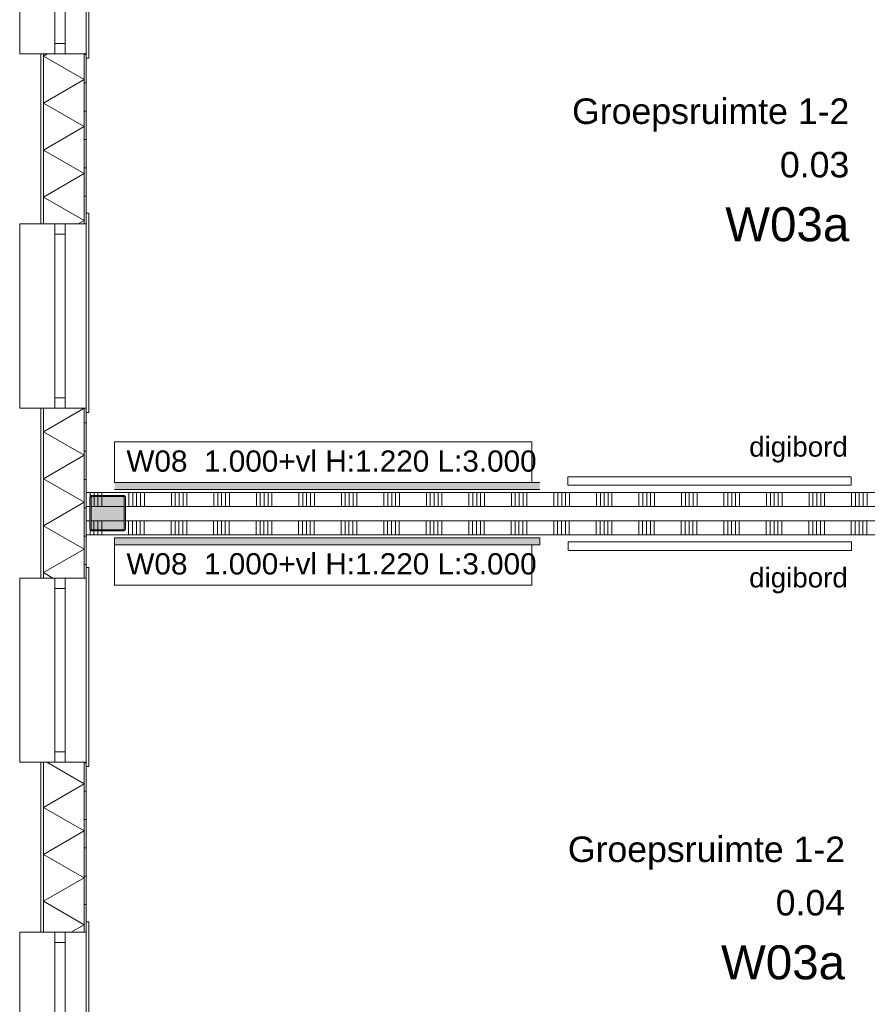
# Model space of a CAD drawing. Header units: millimetres. Extents: x -850 to 154668, y -80343 to 71019.
# Tile 118 of 147: x -470 to 5511, y 52297 to 59246. Entities that reach past the tile are written whole.
import ezdxf
from ezdxf.enums import TextEntityAlignment as Align

# ---------------------------------------------------------------- set-up
doc = ezdxf.new("R2010")
doc.units = ezdxf.units.MM
doc.header["$MEASUREMENT"] = 0
for name, color, linetype in [('Info Wandafwerking aanduiding', 7, 'Continuous'), ('New_21 Buitenwanden', 7, 'Continuous'), ('New_21 Buitenwanden Doorsnede-arcering', 7, 'Continuous'), ('New_21 Buitenwanden Laagscheidingslijnen', 7, 'Continuous'), ('New_21 Buitenwanden Ramen', 7, 'Continuous'), ('New_22 NC Binnenwanden', 7, 'Continuous'), ('New_22 NC Binnenwanden Doorsnede-arcering', 7, 'Continuous'), ('New_23 Vloeren', 7, 'Continuous'), ('New_42 Binnenwandafw', 7, 'Continuous'), ('New_42 Binnenwandafw Doorsnede-arcering', 7, 'Continuous'), ('New_72 Vaste Inrichting', 7, 'Continuous'), ('New_info tekst digiborden', 7, 'Continuous'), ('New_Z Ruimtefuncties', 7, 'Continuous'), ('New_Z Ruimtefuncties Zone omranding', 7, 'Continuous'), ('New_Z Ruimtefuncties Zone tekst', 7, 'Continuous'), ('S-COLS-____-OTLN.RVT S', 7, 'Continuous'), ('S-COLS-____-OTLN.RVT S 2D arcering', 7, 'Continuous')]:
    doc.layers.add(name, color=color, linetype=linetype)
doc.styles.add('GENERATED_STYLE_1', font='arial.ttf')
doc.styles.add('GENERATED_STYLE_2', font='arial.ttf')
pattern_1 = [(1e-14, (0, 0), (0, 200), [])]

# ---------------------------------------------------------------- blocks, each defined once
blk = doc.blocks.new('Slab_1_1', base_point=(0, 17060))
at = {"layer": 'New_23 Vloeren', "color": 7, "linetype": 'Continuous', "lineweight": 0, "flags": 128}
blk.add_lwpolyline([(0, 17060), (25600, 17060), (25600, 17539.8), (30060, 17539.8), (30060, 0), (44257.3, 0), (99110, 0), (99110, 26125), (78570.2, 26125), (78570.2, 30220), (61804.1, 30220), (61804.1, 33195.8), (50070.2, 33195.8), (50070.2, 36555.1), (42600, 36555.1), (42600, 38994.9), (31200.9, 38994.9), (31200.9, 49880), (25600, 49880), (25600, 70460), (0, 70460)], close=True, dxfattribs=at)
blk = doc.blocks.new('*X292')
at = {"layer": 'New_22 NC Binnenwanden Doorsnede-arcering', "color": 254, "linetype": 'Continuous', "lineweight": 0, "true_color": 0xe9ebeb}
for p, q in [((27.4, 55910), (27.4, 55874.9)), ((54.9, 55910), (54.9, 55885)), ((82.3, 55910), (82.3, 55885)), ((109.7, 55910), (109.7, 55885)), ((300, 55910), (300, 55810)), ((327.4, 55910), (327.4, 55810)), ((354.9, 55910), (354.9, 55810)), ((382.3, 55910), (382.3, 55810)), ((409.7, 55910), (409.7, 55810)), ((600, 55910), (600, 55810)), ((627.4, 55910), (627.4, 55810)), ((654.9, 55910), (654.9, 55810)), ((682.3, 55910), (682.3, 55810)), ((709.7, 55910), (709.7, 55810)), ((900, 55910), (900, 55810)), ((927.4, 55910), (927.4, 55810)), ((954.9, 55910), (954.9, 55810)), ((982.3, 55910), (982.3, 55810)), ((1009.7, 55910), (1009.7, 55810)), ((1200, 55910), (1200, 55810)), ((1227.4, 55910), (1227.4, 55810)), ((1254.9, 55910), (1254.9, 55810)), ((1282.3, 55910), (1282.3, 55810)), ((1309.7, 55910), (1309.7, 55810)), ((1500, 55910), (1500, 55810)), ((1527.4, 55910), (1527.4, 55810)), ((1554.9, 55910), (1554.9, 55810)), ((1582.3, 55910), (1582.3, 55810)), ((1609.7, 55910), (1609.7, 55810)), ((1800, 55910), (1800, 55810)), ((1827.4, 55910), (1827.4, 55810)), ((1854.9, 55910), (1854.9, 55810)), ((1882.3, 55910), (1882.3, 55810)), ((1909.7, 55910), (1909.7, 55810)), ((2100, 55910), (2100, 55810)), ((2127.4, 55910), (2127.4, 55810)), ((2154.9, 55910), (2154.9, 55810)), ((2182.3, 55910), (2182.3, 55810)), ((2209.7, 55910), (2209.7, 55810)), ((2400, 55910), (2400, 55810)), ((2427.4, 55910), (2427.4, 55810)), ((2454.9, 55910), (2454.9, 55810)), ((2482.3, 55910), (2482.3, 55810)), ((2509.7, 55910), (2509.7, 55810)), ((2700, 55910), (2700, 55810)), ((2727.4, 55910), (2727.4, 55810)), ((2754.9, 55910), (2754.9, 55810)), ((2782.3, 55910), (2782.3, 55810)), ((2809.7, 55910), (2809.7, 55810)), ((3000, 55910), (3000, 55810)), ((3027.4, 55910), (3027.4, 55810)), ((3054.9, 55910), (3054.9, 55810)), ((3082.3, 55910), (3082.3, 55810)), ((3109.7, 55910), (3109.7, 55810)), ((3300, 55910), (3300, 55810)), ((3327.4, 55910), (3327.4, 55810)), ((3354.9, 55910), (3354.9, 55810)), ((3382.3, 55910), (3382.3, 55810)), ((3409.7, 55910), (3409.7, 55810)), ((3600, 55910), (3600, 55810)), ((3627.4, 55910), (3627.4, 55810)), ((3654.9, 55910), (3654.9, 55810)), ((3682.3, 55910), (3682.3, 55810)), ((3709.7, 55910), (3709.7, 55810)), ((3900, 55910), (3900, 55810)), ((3927.4, 55910), (3927.4, 55810)), ((3954.9, 55910), (3954.9, 55810)), ((3982.3, 55910), (3982.3, 55810)), ((4009.7, 55910), (4009.7, 55810)), ((4200, 55910), (4200, 55810)), ((4227.4, 55910), (4227.4, 55810)), ((4254.9, 55910), (4254.9, 55810)), ((4282.3, 55910), (4282.3, 55810)), ((4309.7, 55910), (4309.7, 55810)), ((4500, 55910), (4500, 55810)), ((4527.4, 55910), (4527.4, 55810)), ((4554.9, 55910), (4554.9, 55810)), ((4582.3, 55910), (4582.3, 55810)), ((4609.7, 55910), (4609.7, 55810)), ((4800, 55910), (4800, 55810)), ((4827.4, 55910), (4827.4, 55810)), ((4854.9, 55910), (4854.9, 55810)), ((4882.3, 55910), (4882.3, 55810)), ((4909.7, 55910), (4909.7, 55810)), ((5100, 55910), (5100, 55810)), ((5127.4, 55910), (5127.4, 55810)), ((5154.9, 55910), (5154.9, 55810)), ((5182.3, 55910), (5182.3, 55810)), ((5209.7, 55910), (5209.7, 55810)), ((5400, 55910), (5400, 55810)), ((5427.4, 55910), (5427.4, 55810)), ((5454.9, 55910), (5454.9, 55810)), ((5482.3, 55910), (5482.3, 55810)), ((5509.7, 55910), (5509.7, 55810)), ((5700, 55910), (5700, 55810)), ((5727.4, 55910), (5727.4, 55810)), ((5754.9, 55910), (5754.9, 55810)), ((5782.3, 55910), (5782.3, 55810)), ((5809.7, 55910), (5809.7, 55810)), ((6000, 55910), (6000, 55810)), ((6027.4, 55910), (6027.4, 55810)), ((6054.9, 55910), (6054.9, 55810)), ((6082.3, 55910), (6082.3, 55810)), ((6109.7, 55910), (6109.7, 55810)), ((6300, 55910), (6300, 55810)), ((6327.4, 55910), (6327.4, 55810)), ((6354.9, 55910), (6354.9, 55810)), ((6382.3, 55910), (6382.3, 55810)), ((6409.7, 55910), (6409.7, 55810)), ((6600, 55910), (6600, 55810)), ((6627.4, 55910), (6627.4, 55810)), ((6654.9, 55910), (6654.9, 55810)), ((6682.3, 55910), (6682.3, 55810)), ((6709.7, 55910), (6709.7, 55810)), ((6900, 55910), (6900, 55810)), ((6927.4, 55910), (6927.4, 55810)), ((6954.9, 55910), (6954.9, 55810)), ((6982.3, 55910), (6982.3, 55810)), ((7009.7, 55910), (7009.7, 55810)), ((7200, 55910), (7200, 55810)), ((7227.4, 55910), (7227.4, 55810)), ((7254.9, 55910), (7254.9, 55810)), ((7282.3, 55910), (7282.3, 55810)), ((7309.7, 55910), (7309.7, 55810)), ((7500, 55910), (7500, 55810)), ((7527.4, 55910), (7527.4, 55810)), ((7554.9, 55910), (7554.9, 55810)), ((7582.3, 55910), (7582.3, 55810)), ((7609.7, 55910), (7609.7, 55810)), ((7800, 55910), (7800, 55810)), ((7827.4, 55910), (7827.4, 55810)), ((7854.9, 55910), (7854.9, 55810)), ((7882.3, 55910), (7882.3, 55810)), ((7909.7, 55910), (7909.7, 55810)), ((8100, 55910), (8100, 55810)), ((8127.4, 55910), (8127.4, 55810)), ((8154.9, 55910), (8154.9, 55810)), ((8182.3, 55910), (8182.3, 55810)), ((8209.7, 55910), (8209.7, 55810)), ((8400, 55910), (8400, 55810)), ((8427.4, 55910), (8427.4, 55810)), ((8454.9, 55910), (8454.9, 55810)), ((8482.3, 55910), (8482.3, 55810)), ((8509.7, 55910), (8509.7, 55810)), ((8700, 55910), (8700, 55885)), ((8727.4, 55910), (8727.4, 55885)), ((8754.9, 55910), (8754.9, 55885)), ((8782.3, 55910), (8782.3, 55885)), ((8809.7, 55910), (8809.7, 55884.7))]:
    blk.add_line(p, q, dxfattribs=at)
blk = doc.blocks.new('*X293')
at = {"layer": 'New_22 NC Binnenwanden Doorsnede-arcering', "color": 254, "linetype": 'Continuous', "lineweight": 0, "true_color": 0xe9ebeb}
for p, q in [((54.9, 55877), (54.9, 55810)), ((82.3, 55877), (82.3, 55810)), ((109.7, 55877), (109.7, 55810))]:
    blk.add_line(p, q, dxfattribs=at)
blk = doc.blocks.new('*X294')
at = {"layer": 'New_22 NC Binnenwanden Doorsnede-arcering', "color": 254, "linetype": 'Continuous', "lineweight": 0, "true_color": 0xe9ebeb}
for p, q in [((8700, 55877), (8700, 55810)), ((8727.4, 55877), (8727.4, 55810)), ((8754.9, 55877), (8754.9, 55810)), ((8782.3, 55877), (8782.3, 55810)), ((8809.7, 55876.7), (8809.7, 55810))]:
    blk.add_line(p, q, dxfattribs=at)
blk = doc.blocks.new('Wall_69_1', base_point=(8850, 55910))
at = {"layer": 'New_22 NC Binnenwanden', "color": 8, "linetype": 'Continuous', "lineweight": 0, "true_color": 0x778488, "flags": 128}
for points in [[(8850, 55910), (0, 55910)], [(0, 55810), (0, 55910)], [(8850, 55810), (8850, 55910)], [(0, 55810), (25, 55810)], [(33, 55810), (267, 55810)], [(275, 55810), (8575, 55810)], [(8583, 55810), (8817, 55810)], [(8825, 55810), (8850, 55810)]]:
    blk.add_lwpolyline(points, dxfattribs=at)
at = {"layer": 'New_22 NC Binnenwanden', "color": 8, "lineweight": 0, "true_color": 0x778488}
for name in ['*X292', '*X293', '*X294']:
    blk.add_blockref(name, (0, 0), dxfattribs=at)
blk = doc.blocks.new('*X296')
at = {"layer": 'New_22 NC Binnenwanden Doorsnede-arcering', "color": 254, "linetype": 'Continuous', "lineweight": 0, "true_color": 0xe9ebeb}
for p, q in [((298.5, 55710), (298.5, 55635.6)), ((326, 55710), (326, 55635.6)), ((353.4, 55710), (353.4, 55635.6)), ((380.8, 55710), (380.8, 55635.6)), ((408.3, 55710), (408.3, 55635.6)), ((598.5, 55710), (598.5, 55635.6)), ((626, 55710), (626, 55635.6)), ((653.4, 55710), (653.4, 55635.6)), ((680.8, 55710), (680.8, 55635.6)), ((708.3, 55710), (708.3, 55635.6)), ((898.5, 55710), (898.5, 55635.6)), ((926, 55710), (926, 55635.6)), ((953.4, 55710), (953.4, 55635.6)), ((980.8, 55710), (980.8, 55635.6)), ((1008.3, 55710), (1008.3, 55635.6)), ((1198.5, 55710.1), (1198.5, 55635.6)), ((1226, 55710.1), (1226, 55635.6)), ((1253.4, 55710.1), (1253.4, 55635.6)), ((1280.8, 55710.1), (1280.8, 55635.6)), ((1308.3, 55710.1), (1308.3, 55635.6)), ((1498.5, 55710.1), (1498.5, 55635.6)), ((1526, 55710.1), (1526, 55635.6)), ((1553.4, 55710.1), (1553.4, 55635.6)), ((1580.8, 55710.1), (1580.8, 55635.6)), ((1608.3, 55710.1), (1608.3, 55635.6)), ((1798.5, 55710.1), (1798.5, 55635.6)), ((1826, 55710.1), (1826, 55635.6)), ((1853.4, 55710.1), (1853.4, 55635.6)), ((1880.8, 55710.1), (1880.8, 55635.6)), ((1908.3, 55710.1), (1908.3, 55635.6)), ((2098.5, 55710.1), (2098.5, 55635.6)), ((2126, 55710.1), (2126, 55635.6)), ((2153.4, 55710.1), (2153.4, 55635.6)), ((2180.8, 55710.1), (2180.8, 55635.6)), ((2208.3, 55710.1), (2208.3, 55635.6)), ((2398.5, 55710.1), (2398.5, 55635.6)), ((2426, 55710.1), (2426, 55635.6)), ((2453.4, 55710.1), (2453.4, 55635.6)), ((2480.8, 55710.1), (2480.8, 55635.6)), ((2508.3, 55710.1), (2508.3, 55635.6)), ((2698.5, 55710.1), (2698.5, 55635.6)), ((2726, 55710.1), (2726, 55635.6)), ((2753.4, 55710.1), (2753.4, 55635.6)), ((2780.8, 55710.1), (2780.8, 55635.6)), ((2808.3, 55710.1), (2808.3, 55635.6)), ((2998.5, 55710.1), (2998.5, 55635.6)), ((3026, 55710.1), (3026, 55635.6)), ((3053.4, 55710.1), (3053.4, 55635.6)), ((3080.8, 55710.1), (3080.8, 55635.6)), ((3108.3, 55710.1), (3108.3, 55635.6)), ((3298.5, 55710.1), (3298.5, 55635.6)), ((3326, 55710.1), (3326, 55635.6)), ((3353.4, 55710.1), (3353.4, 55635.6)), ((3380.8, 55710.1), (3380.8, 55635.6)), ((3408.3, 55710.1), (3408.3, 55635.6)), ((3598.5, 55710.1), (3598.5, 55635.6)), ((3626, 55710.1), (3626, 55635.6)), ((3653.4, 55710.1), (3653.4, 55635.6)), ((3680.8, 55710.1), (3680.8, 55635.6)), ((3708.3, 55710.1), (3708.3, 55635.6)), ((3898.5, 55710.1), (3898.5, 55635.6)), ((3926, 55710.1), (3926, 55635.6)), ((3953.4, 55710.1), (3953.4, 55635.6)), ((3980.8, 55710.1), (3980.8, 55635.6)), ((4008.3, 55710.1), (4008.3, 55635.6)), ((4198.5, 55710.1), (4198.5, 55635.7)), ((4226, 55710.1), (4226, 55635.7)), ((4253.4, 55710.1), (4253.4, 55635.7)), ((4280.8, 55710.1), (4280.8, 55635.7)), ((4308.3, 55710.1), (4308.3, 55635.7)), ((4498.5, 55710.1), (4498.5, 55635.7)), ((4526, 55710.1), (4526, 55635.7)), ((4553.4, 55710.1), (4553.4, 55635.7)), ((4580.8, 55710.1), (4580.8, 55635.7)), ((4608.3, 55710.1), (4608.3, 55635.7)), ((4798.5, 55710.2), (4798.5, 55635.7)), ((4826, 55710.2), (4826, 55635.7)), ((4853.4, 55710.2), (4853.4, 55635.7)), ((4880.8, 55710.2), (4880.8, 55635.7)), ((4908.3, 55710.2), (4908.3, 55635.7)), ((5098.5, 55710.2), (5098.5, 55635.7)), ((5126, 55710.2), (5126, 55635.7)), ((5153.4, 55710.2), (5153.4, 55635.7)), ((5180.8, 55710.2), (5180.8, 55635.7)), ((5208.3, 55710.2), (5208.3, 55635.7)), ((5398.5, 55710.2), (5398.5, 55635.7)), ((5426, 55710.2), (5426, 55635.7)), ((5453.4, 55710.2), (5453.4, 55635.7)), ((5480.8, 55710.2), (5480.8, 55635.7)), ((5508.3, 55710.2), (5508.3, 55635.7)), ((5698.5, 55710.2), (5698.5, 55635.7)), ((5726, 55710.2), (5726, 55635.7)), ((5753.4, 55710.2), (5753.4, 55635.7)), ((5780.8, 55710.2), (5780.8, 55635.7)), ((5808.3, 55710.2), (5808.3, 55635.7)), ((5998.5, 55710.2), (5998.5, 55635.7)), ((6026, 55710.2), (6026, 55635.7)), ((6053.4, 55710.2), (6053.4, 55635.7)), ((6080.8, 55710.2), (6080.8, 55635.7)), ((6108.3, 55710.2), (6108.3, 55635.7)), ((6298.5, 55710.2), (6298.5, 55635.7)), ((6326, 55710.2), (6326, 55635.7)), ((6353.4, 55710.2), (6353.4, 55635.7)), ((6380.8, 55710.2), (6380.8, 55635.7)), ((6408.3, 55710.2), (6408.3, 55635.7)), ((6598.5, 55710.2), (6598.5, 55635.7)), ((6626, 55710.2), (6626, 55635.7)), ((6653.4, 55710.2), (6653.4, 55635.7)), ((6680.8, 55710.2), (6680.8, 55635.7)), ((6708.3, 55710.2), (6708.3, 55635.7)), ((6898.5, 55710.2), (6898.5, 55635.7)), ((6926, 55710.2), (6926, 55635.7)), ((6953.4, 55710.2), (6953.4, 55635.7)), ((6980.8, 55710.2), (6980.8, 55635.7)), ((7008.3, 55710.2), (7008.3, 55635.7)), ((7198.5, 55710.2), (7198.5, 55635.7)), ((7226, 55710.2), (7226, 55635.7)), ((7253.4, 55710.2), (7253.4, 55635.7)), ((7280.8, 55710.2), (7280.8, 55635.7)), ((7308.3, 55710.2), (7308.3, 55635.7)), ((7498.5, 55710.2), (7498.5, 55635.7)), ((7526, 55710.2), (7526, 55635.7)), ((7553.4, 55710.2), (7553.4, 55635.7)), ((7580.8, 55710.2), (7580.8, 55635.7)), ((7608.3, 55710.2), (7608.3, 55635.7)), ((7798.5, 55710.2), (7798.5, 55635.8)), ((7826, 55710.2), (7826, 55635.8)), ((7853.4, 55710.2), (7853.4, 55635.8)), ((7880.8, 55710.2), (7880.8, 55635.8)), ((7908.3, 55710.2), (7908.3, 55635.8)), ((8098.5, 55710.2), (8098.5, 55635.8)), ((8126, 55710.2), (8126, 55635.8)), ((8153.4, 55710.2), (8153.4, 55635.8)), ((8180.8, 55710.2), (8180.8, 55635.8)), ((8208.3, 55710.2), (8208.3, 55635.8)), ((8398.5, 55710.2), (8398.5, 55635.8)), ((8426, 55710.2), (8426, 55635.8)), ((8453.4, 55710.2), (8453.4, 55635.8)), ((8480.8, 55710.2), (8480.8, 55635.8)), ((8508.3, 55710.2), (8508.3, 55635.8)), ((26, 55648.7), (26, 55635.5)), ((26, 55635.5), (26, 55610)), ((53.4, 55635), (53.4, 55610)), ((80.8, 55635), (80.8, 55610)), ((108.3, 55635), (108.3, 55610)), ((298.5, 55635.6), (298.5, 55610)), ((326, 55635.6), (326, 55610)), ((353.4, 55635.6), (353.4, 55610)), ((380.8, 55635.6), (380.8, 55610)), ((408.3, 55635.6), (408.3, 55610)), ((598.5, 55635.6), (598.5, 55610)), ((626, 55635.6), (626, 55610)), ((653.4, 55635.6), (653.4, 55610)), ((680.8, 55635.6), (680.8, 55610)), ((708.3, 55635.6), (708.3, 55610)), ((898.5, 55635.6), (898.5, 55610)), ((926, 55635.6), (926, 55610)), ((953.4, 55635.6), (953.4, 55610)), ((980.8, 55635.6), (980.8, 55610)), ((1008.3, 55635.6), (1008.3, 55610)), ((1198.5, 55635.6), (1198.5, 55610.1)), ((1226, 55635.6), (1226, 55610.1)), ((1253.4, 55635.6), (1253.4, 55610.1)), ((1280.8, 55635.6), (1280.8, 55610.1)), ((1308.3, 55635.6), (1308.3, 55610.1)), ((1498.5, 55635.6), (1498.5, 55610.1)), ((1526, 55635.6), (1526, 55610.1)), ((1553.4, 55635.6), (1553.4, 55610.1)), ((1580.8, 55635.6), (1580.8, 55610.1)), ((1608.3, 55635.6), (1608.3, 55610.1)), ((1798.5, 55635.6), (1798.5, 55610.1)), ((1826, 55635.6), (1826, 55610.1)), ((1853.4, 55635.6), (1853.4, 55610.1)), ((1880.8, 55635.6), (1880.8, 55610.1)), ((1908.3, 55635.6), (1908.3, 55610.1)), ((2098.5, 55635.6), (2098.5, 55610.1)), ((2126, 55635.6), (2126, 55610.1)), ((2153.4, 55635.6), (2153.4, 55610.1)), ((2180.8, 55635.6), (2180.8, 55610.1)), ((2208.3, 55635.6), (2208.3, 55610.1)), ((2398.5, 55635.6), (2398.5, 55610.1)), ((2426, 55635.6), (2426, 55610.1)), ((2453.4, 55635.6), (2453.4, 55610.1)), ((2480.8, 55635.6), (2480.8, 55610.1)), ((2508.3, 55635.6), (2508.3, 55610.1)), ((2698.5, 55635.6), (2698.5, 55610.1)), ((2726, 55635.6), (2726, 55610.1)), ((2753.4, 55635.6), (2753.4, 55610.1)), ((2780.8, 55635.6), (2780.8, 55610.1)), ((2808.3, 55635.6), (2808.3, 55610.1)), ((2998.5, 55635.6), (2998.5, 55610.1)), ((3026, 55635.6), (3026, 55610.1)), ((3053.4, 55635.6), (3053.4, 55610.1)), ((3080.8, 55635.6), (3080.8, 55610.1)), ((3108.3, 55635.6), (3108.3, 55610.1)), ((3298.5, 55635.6), (3298.5, 55610.1)), ((3326, 55635.6), (3326, 55610.1)), ((3353.4, 55635.6), (3353.4, 55610.1)), ((3380.8, 55635.6), (3380.8, 55610.1)), ((3408.3, 55635.6), (3408.3, 55610.1)), ((3598.5, 55635.6), (3598.5, 55610.1)), ((3626, 55635.6), (3626, 55610.1)), ((3653.4, 55635.6), (3653.4, 55610.1)), ((3680.8, 55635.6), (3680.8, 55610.1)), ((3708.3, 55635.6), (3708.3, 55610.1)), ((3898.5, 55635.6), (3898.5, 55610.1)), ((3926, 55635.6), (3926, 55610.1)), ((3953.4, 55635.6), (3953.4, 55610.1)), ((3980.8, 55635.6), (3980.8, 55610.1)), ((4008.3, 55635.6), (4008.3, 55610.1)), ((4198.5, 55635.7), (4198.5, 55610.1)), ((4226, 55635.7), (4226, 55610.1)), ((4253.4, 55635.7), (4253.4, 55610.1)), ((4280.8, 55635.7), (4280.8, 55610.1)), ((4308.3, 55635.7), (4308.3, 55610.1)), ((4498.5, 55635.7), (4498.5, 55610.1)), ((4526, 55635.7), (4526, 55610.1)), ((4553.4, 55635.7), (4553.4, 55610.1)), ((4580.8, 55635.7), (4580.8, 55610.1)), ((4608.3, 55635.7), (4608.3, 55610.1)), ((4798.5, 55635.7), (4798.5, 55610.2)), ((4826, 55635.7), (4826, 55610.2)), ((4853.4, 55635.7), (4853.4, 55610.2)), ((4880.8, 55635.7), (4880.8, 55610.2)), ((4908.3, 55635.7), (4908.3, 55610.2)), ((5098.5, 55635.7), (5098.5, 55610.2)), ((5126, 55635.7), (5126, 55610.2)), ((5153.4, 55635.7), (5153.4, 55610.2)), ((5180.8, 55635.7), (5180.8, 55610.2)), ((5208.3, 55635.7), (5208.3, 55610.2)), ((5398.5, 55635.7), (5398.5, 55610.2)), ((5426, 55635.7), (5426, 55610.2)), ((5453.4, 55635.7), (5453.4, 55610.2)), ((5480.8, 55635.7), (5480.8, 55610.2)), ((5508.3, 55635.7), (5508.3, 55610.2)), ((5698.5, 55635.7), (5698.5, 55610.2)), ((5726, 55635.7), (5726, 55610.2)), ((5753.4, 55635.7), (5753.4, 55610.2)), ((5780.8, 55635.7), (5780.8, 55610.2)), ((5808.3, 55635.7), (5808.3, 55610.2)), ((5998.5, 55635.7), (5998.5, 55610.2)), ((6026, 55635.7), (6026, 55610.2)), ((6053.4, 55635.7), (6053.4, 55610.2)), ((6080.8, 55635.7), (6080.8, 55610.2)), ((6108.3, 55635.7), (6108.3, 55610.2)), ((6298.5, 55635.7), (6298.5, 55610.2)), ((6326, 55635.7), (6326, 55610.2)), ((6353.4, 55635.7), (6353.4, 55610.2)), ((6380.8, 55635.7), (6380.8, 55610.2)), ((6408.3, 55635.7), (6408.3, 55610.2)), ((6598.5, 55635.7), (6598.5, 55610.2)), ((6626, 55635.7), (6626, 55610.2)), ((6653.4, 55635.7), (6653.4, 55610.2)), ((6680.8, 55635.7), (6680.8, 55610.2)), ((6708.3, 55635.7), (6708.3, 55610.2)), ((6898.5, 55635.7), (6898.5, 55610.2)), ((6926, 55635.7), (6926, 55610.2)), ((6953.4, 55635.7), (6953.4, 55610.2)), ((6980.8, 55635.7), (6980.8, 55610.2)), ((7008.3, 55635.7), (7008.3, 55610.2)), ((7198.5, 55635.7), (7198.5, 55610.2)), ((7226, 55635.7), (7226, 55610.2)), ((7253.4, 55635.7), (7253.4, 55610.2)), ((7280.8, 55635.7), (7280.8, 55610.2)), ((7308.3, 55635.7), (7308.3, 55610.2)), ((7498.5, 55635.7), (7498.5, 55610.2)), ((7526, 55635.7), (7526, 55610.2)), ((7553.4, 55635.7), (7553.4, 55610.2)), ((7580.8, 55635.7), (7580.8, 55610.2)), ((7608.3, 55635.7), (7608.3, 55610.2)), ((7798.5, 55635.8), (7798.5, 55610.2)), ((7826, 55635.8), (7826, 55610.2)), ((7853.4, 55635.8), (7853.4, 55610.2)), ((7880.8, 55635.8), (7880.8, 55610.2)), ((7908.3, 55635.8), (7908.3, 55610.2)), ((8098.5, 55635.8), (8098.5, 55610.2)), ((8126, 55635.8), (8126, 55610.2)), ((8153.4, 55635.8), (8153.4, 55610.2)), ((8180.8, 55635.8), (8180.8, 55610.2)), ((8208.3, 55635.8), (8208.3, 55610.2)), ((8398.5, 55635.8), (8398.5, 55610.2)), ((8426, 55635.8), (8426, 55610.2)), ((8453.4, 55635.8), (8453.4, 55610.2)), ((8480.8, 55635.8), (8480.8, 55610.2)), ((8508.3, 55635.8), (8508.3, 55610.2)), ((8698.5, 55635), (8698.5, 55610.3)), ((8726, 55635), (8726, 55610.3)), ((8753.4, 55635), (8753.4, 55610.3)), ((8780.8, 55635), (8780.8, 55610.3)), ((8808.3, 55635), (8808.3, 55610.3))]:
    blk.add_line(p, q, dxfattribs=at)
blk = doc.blocks.new('*X297')
at = {"layer": 'New_22 NC Binnenwanden Doorsnede-arcering', "color": 254, "linetype": 'Continuous', "lineweight": 0, "true_color": 0xe9ebeb}
for p, q in [((53.4, 55710), (53.4, 55643)), ((80.8, 55710), (80.8, 55643)), ((108.3, 55710), (108.3, 55643))]:
    blk.add_line(p, q, dxfattribs=at)
blk = doc.blocks.new('*X298')
at = {"layer": 'New_22 NC Binnenwanden Doorsnede-arcering', "color": 254, "linetype": 'Continuous', "lineweight": 0, "true_color": 0xe9ebeb}
for p, q in [((8698.5, 55710.3), (8698.5, 55643)), ((8726, 55710.3), (8726, 55643)), ((8753.4, 55710.3), (8753.4, 55643)), ((8780.8, 55710.3), (8780.8, 55643)), ((8808.3, 55710.3), (8808.3, 55643))]:
    blk.add_line(p, q, dxfattribs=at)
blk = doc.blocks.new('Wall_70_1', base_point=(8850, 55610.3))
at = {"layer": 'New_22 NC Binnenwanden', "color": 8, "linetype": 'Continuous', "lineweight": 0, "true_color": 0x778488, "flags": 128}
for points in [[(25, 55710), (0, 55710)], [(0, 55610), (0, 55710)], [(267, 55710), (33, 55710)], [(8575, 55710.2), (275, 55710)], [(8817, 55710.3), (8583, 55710.2)], [(8850, 55710.3), (8825, 55710.3)], [(8850, 55610.3), (8850, 55710.3)], [(0, 55610), (8850, 55610.3)]]:
    blk.add_lwpolyline(points, dxfattribs=at)
at = {"layer": 'New_22 NC Binnenwanden', "color": 8, "lineweight": 0, "true_color": 0x778488}
for name in ['*X296', '*X297', '*X298']:
    blk.add_blockref(name, (0, 0), dxfattribs=at)
blk = doc.blocks.new('*X1212')
at = {"layer": 'New_21 Buitenwanden Doorsnede-arcering', "linetype": 'Continuous', "lineweight": 0, "true_color": 0xe9ebeb}
for points in [[(-302.2, 59005), (-302.2, 58950), (-302.1, 58950), (-302.1, 59005)], [(-302.2, 58650), (-302.1, 58650), (-302.1, 58800), (-302.2, 58800)], [(-302.2, 58350), (-302.1, 58350), (-302.1, 58500), (-302.2, 58500)], [(-302.2, 58050), (-302.1, 58050), (-302.1, 58200), (-302.2, 58200)], [(-302.2, 57805), (-302.1, 57805), (-302.1, 57900), (-302.2, 57900)]]:
    blk.add_hatch(color=254, dxfattribs=at).paths.add_polyline_path(points)
blk = doc.blocks.new('*X1213')
at = {"layer": 'New_21 Buitenwanden Doorsnede-arcering', "linetype": 'Continuous', "lineweight": 0, "true_color": 0xe9ebeb}
for points in [[(-302.2, 56250), (-302.1, 56250), (-302.1, 56400), (-302.2, 56400)], [(-302.2, 55950), (-302.1, 55950), (-302.1, 56100), (-302.2, 56100)], [(-302.2, 55650), (-302.1, 55650), (-302.1, 55800), (-302.2, 55800)], [(-302.2, 55350), (-302.1, 55350), (-302.1, 55500), (-302.2, 55500)]]:
    blk.add_hatch(color=254, dxfattribs=at).paths.add_polyline_path(points)
blk = doc.blocks.new('*X1214')
at = {"layer": 'New_21 Buitenwanden Doorsnede-arcering', "linetype": 'Continuous', "lineweight": 0, "true_color": 0xe9ebeb}
for points in [[(-302.2, 53850), (-302.1, 53850), (-302.1, 54000), (-302.2, 54000)], [(-302.2, 53550), (-302.1, 53550), (-302.1, 53700), (-302.2, 53700)], [(-302.2, 53250), (-302.1, 53250), (-302.1, 53400), (-302.2, 53400)], [(-302.2, 52950), (-302.1, 52950), (-302.1, 53100), (-302.2, 53100)]]:
    blk.add_hatch(color=254, dxfattribs=at).paths.add_polyline_path(points)
blk = doc.blocks.new('*X1227')
at = {"layer": 'New_21 Buitenwanden Doorsnede-arcering', "linetype": 'Continuous', "lineweight": 0, "true_color": 0xe9ebeb}
for points in [[(-15.1, 53850), (-15, 53850), (-15, 54000), (-15.1, 54000)], [(-15.1, 53550), (-15, 53550), (-15, 53700), (-15.1, 53700)], [(-15.1, 53250), (-15, 53250), (-15, 53400), (-15.1, 53400)], [(-15.1, 52950), (-15, 52950), (-15, 53100), (-15.1, 53100)]]:
    blk.add_hatch(color=254, dxfattribs=at).paths.add_polyline_path(points)
blk = doc.blocks.new('*X1228')
at = {"layer": 'New_21 Buitenwanden Doorsnede-arcering', "linetype": 'Continuous', "lineweight": 0, "true_color": 0xe9ebeb}
for points in [[(-15.1, 56250), (-15, 56250), (-15, 56400), (-15.1, 56400)], [(-15.1, 55950), (-15, 55950), (-15, 56100), (-15.1, 56100)], [(-15.1, 55650), (-15, 55650), (-15, 55800), (-15.1, 55800)], [(-15.1, 55350), (-15, 55350), (-15, 55500), (-15.1, 55500)]]:
    blk.add_hatch(color=254, dxfattribs=at).paths.add_polyline_path(points)
blk = doc.blocks.new('*X1229')
at = {"layer": 'New_21 Buitenwanden Doorsnede-arcering', "linetype": 'Continuous', "lineweight": 0, "true_color": 0xe9ebeb}
for points in [[(-15.1, 58950), (-15, 58950), (-15, 59005), (-15.1, 59005)], [(-15.1, 58650), (-15, 58650), (-15, 58800), (-15.1, 58800)], [(-15.1, 58350), (-15, 58350), (-15, 58500), (-15.1, 58500)], [(-15.1, 58050), (-15, 58050), (-15, 58200), (-15.1, 58200)], [(-15.1, 57805), (-15, 57805), (-15, 57900), (-15.1, 57900)]]:
    blk.add_hatch(color=254, dxfattribs=at).paths.add_polyline_path(points)
blk = doc.blocks.new('*X1238')
at = {"layer": 'New_21 Buitenwanden Doorsnede-arcering', "color": 254, "linetype": 'Continuous', "lineweight": 0, "true_color": 0xe9ebeb}
for p, q in [((-279.5, 54005), (-15.1, 53852.3)), ((-302.1, 53686.6), (-15.1, 53852.3)), ((-302.1, 53686.6), (-15.1, 53520.9)), ((-302.1, 53355.2), (-15.1, 53520.9)), ((-302.1, 53355.2), (-15.1, 53189.5)), ((-302.1, 53023.8), (-15.1, 53189.5)), ((-302.1, 53023.8), (-15.1, 52858.1)), ((-107.2, 52805), (-15.1, 52858.1))]:
    blk.add_line(p, q, dxfattribs=at)
blk = doc.blocks.new('*X1239')
at = {"layer": 'New_21 Buitenwanden Doorsnede-arcering', "color": 254, "linetype": 'Continuous', "lineweight": 0, "true_color": 0xe9ebeb}
for p, q in [((-302.1, 56337.8), (-15.1, 56503.5)), ((-17.6, 56505), (-15.1, 56503.5)), ((-302.1, 56337.8), (-15.1, 56172.1)), ((-302.1, 56006.4), (-15.1, 56172.1)), ((-302.1, 56006.4), (-15.1, 55840.7)), ((-302.1, 55675), (-15.1, 55840.7)), ((-302.1, 55675), (-15.1, 55509.3)), ((-302.1, 55343.6), (-15.1, 55509.3)), ((-302.1, 55343.6), (-235.2, 55305))]:
    blk.add_line(p, q, dxfattribs=at)
blk = doc.blocks.new('*X1240')
at = {"layer": 'New_21 Buitenwanden Doorsnede-arcering', "color": 254, "linetype": 'Continuous', "lineweight": 0, "true_color": 0xe9ebeb}
for p, q in [((-302.1, 58989), (-274.4, 59005)), ((-302.1, 58989), (-15.1, 58823.3)), ((-302.1, 58657.6), (-15.1, 58823.3)), ((-302.1, 58657.6), (-15.1, 58491.9)), ((-302.1, 58326.2), (-15.1, 58491.9)), ((-302.1, 58326.2), (-15.1, 58160.5)), ((-302.1, 57994.8), (-15.1, 58160.5)), ((-302.1, 57994.8), (-15.1, 57829.1)), ((-56.9, 57805), (-15.1, 57829.1))]:
    blk.add_line(p, q, dxfattribs=at)
blk = doc.blocks.new('R1 22_7')
at = {"layer": 'New_21 Buitenwanden Ramen', "color": 1, "linetype": 'Continuous', "lineweight": 0}
for p, q in [((-725, 150.2), (-725, 168.2)), ((-725, 168.2), (680, 168.2)), ((-650, 150.2), (-680, 150.2)), ((-650, 150.2), (-680, 150.2)), ((-650, 135.2), (-650, 150.2)), ((-650, 135.2), (-650, 150.2)), ((650, 135.2), (650, 150.2)), ((650, 135.2), (650, 150.2)), ((650, 150.2), (680, 150.2)), ((650, 150.2), (680, 150.2)), ((680, 168.2), (680, 150.2)), ((-650, 0), (-650, 135.1)), ((-650, 0), (-650, 135.1)), ((650, 0), (650, 135.1)), ((650, 0), (650, 135.1)), ((-650, 0), (-577, 0)), ((-650, -72), (-650, 0)), ((-650, -72), (-650, 0)), ((-577, 0), (-577, -72)), ((-577, 0), (577, 0)), ((577, -72), (577, 0)), ((577, 0), (650, 0)), ((650, -72), (650, 0)), ((650, -72), (650, 0)), ((-577, -72), (-650, -72)), ((-650, -152), (-650, -72)), ((577, -72), (-577, -72)), ((650, -72), (577, -72)), ((650, -152), (650, -72)), ((-650, -170), (-650, -320)), ((650, -320), (650, -170)), ((-650, -320), (650, -320))]:
    blk.add_line(p, q, dxfattribs=at)
at = {"layer": 'New_21 Buitenwanden Ramen', "color": 9, "linetype": 'Continuous', "lineweight": 0}
for p, q in [((-650, 150.2), (650, 150.2)), ((-650, 135.1), (-650, 135.2)), ((-650, 135.1), (-650, 135.2)), ((650, 135.1), (650, 135.2)), ((650, 135.1), (650, 135.2)), ((-650, -170), (-650, -152)), ((650, -170), (650, -152))]:
    blk.add_line(p, q, dxfattribs=at)
blk = doc.blocks.new('Wall_209_1', base_point=(0, 70460))
at = {"layer": 'New_21 Buitenwanden Doorsnede-arcering', "linetype": 'Continuous', "lineweight": 0, "true_color": 0xe9ebeb}
h = blk.add_hatch(dxfattribs=at)
h.set_pattern_fill('930_Lijnen_vert_200_0001', color=254, style=0, pattern_type=2)
h.set_pattern_definition(pattern_1)
h.paths.add_polyline_path([(-15, 57805), (0, 57805), (0, 59005), (-15, 59005)])
h = blk.add_hatch(dxfattribs=at)
h.set_pattern_fill('930_Lijnen_vert_200_0001', color=254, style=0, pattern_type=2)
h.set_pattern_definition(pattern_1)
h.paths.add_polyline_path([(-15, 55305), (0, 55305), (0, 56505), (-15, 56505)])
h = blk.add_hatch(dxfattribs=at)
h.set_pattern_fill('930_Lijnen_vert_200_0001', color=254, style=0, pattern_type=2)
h.set_pattern_definition(pattern_1)
h.paths.add_polyline_path([(-15, 52805), (0, 52805), (0, 54005), (-15, 54005)])
at = {"layer": 'New_21 Buitenwanden', "color": 8, "linetype": 'Continuous', "lineweight": 0, "true_color": 0x778488}
for p, q in [((-320.2, 59005), (-302.2, 59005)), ((-302.2, 59005), (-222.2, 59005)), ((-222.2, 59005), (-150.2, 59005)), ((-150.2, 59005), (-15.1, 59005)), ((-15.1, 59005), (-15, 59005)), ((-15, 59005), (0, 59005)), ((0, 59005), (0, 58975)), ((0, 57805), (0, 57835)), ((-320.2, 57805), (-302.2, 57805)), ((-302.2, 57805), (-222.2, 57805)), ((-222.2, 57805), (-150.2, 57805)), ((-150.2, 57805), (-15.1, 57805)), ((-15.1, 57805), (-15, 57805)), ((-15, 57805), (0, 57805)), ((-320.2, 56505), (-302.2, 56505)), ((-302.2, 56505), (-222.2, 56505)), ((-222.2, 56505), (-150.2, 56505)), ((-150.2, 56505), (-15.1, 56505)), ((-15.1, 56505), (-15, 56505)), ((-15, 56505), (0, 56505)), ((0, 56505), (0, 56475)), ((0, 55305), (0, 55335)), ((-320.2, 55305), (-302.2, 55305)), ((-302.2, 55305), (-222.2, 55305)), ((-222.2, 55305), (-150.2, 55305)), ((-150.2, 55305), (-15.1, 55305)), ((-15.1, 55305), (-15, 55305)), ((-15, 55305), (0, 55305)), ((-320.2, 54005), (-302.2, 54005)), ((-302.2, 54005), (-222.2, 54005)), ((-222.2, 54005), (-150.2, 54005)), ((-150.2, 54005), (-15.1, 54005)), ((-15.1, 54005), (-15, 54005)), ((-15, 54005), (0, 54005)), ((0, 54005), (0, 53975)), ((0, 52805), (0, 52835)), ((-320.2, 52805), (-302.2, 52805)), ((-302.2, 52805), (-222.2, 52805)), ((-222.2, 52805), (-150.2, 52805)), ((-150.2, 52805), (-15.1, 52805)), ((-15.1, 52805), (-15, 52805)), ((-15, 52805), (0, 52805))]:
    blk.add_line(p, q, dxfattribs=at)
at = {"layer": 'New_21 Buitenwanden', "color": 8, "linetype": 'Continuous', "lineweight": 0, "true_color": 0x778488, "flags": 128}
for points in [[(-320.2, 59005), (-320.2, 57805)], [(0, 57805), (0, 59005)], [(-320.2, 56505), (-320.2, 55305)], [(0, 55305), (0, 56505)], [(-320.2, 54005), (-320.2, 52805)], [(0, 52805), (0, 54005)]]:
    blk.add_lwpolyline(points, dxfattribs=at)
at = {"layer": 'New_21 Buitenwanden Laagscheidingslijnen', "color": 8, "linetype": 'Continuous', "lineweight": 0, "true_color": 0x778488}
for p, q in [((-302.2, 59005), (-302.2, 57805)), ((-302.1, 59005), (-302.1, 57805)), ((-15.1, 57805), (-15.1, 59005)), ((-15, 57805), (-15, 59005)), ((-302.2, 56505), (-302.2, 55305)), ((-302.1, 56505), (-302.1, 55305)), ((-15.1, 55305), (-15.1, 56505)), ((-15, 55305), (-15, 56505)), ((-302.2, 54005), (-302.2, 52805)), ((-302.1, 54005), (-302.1, 52805)), ((-15.1, 52805), (-15.1, 54005)), ((-15, 52805), (-15, 54005))]:
    blk.add_line(p, q, dxfattribs=at)
at = {"layer": 'New_21 Buitenwanden', "color": 8, "lineweight": 0, "true_color": 0x778488}
for name in ['*X1212', '*X1240', '*X1229', '*X1239', '*X1213', '*X1228', '*X1214', '*X1238', '*X1227']:
    blk.add_blockref(name, (0, 0), dxfattribs=at)
at = {"layer": 'New_21 Buitenwanden Ramen', "color": 1, "linetype": 'Continuous', "lineweight": 0, "zscale": 1000, "rotation": 270}
for p in [(-150.2, 59655), (-150.2, 57155), (-150.2, 54655), (-150.2, 52155)]:
    blk.add_blockref('R1 22_7', p, dxfattribs=at)
blk = doc.blocks.new('Wall_369_1', base_point=(3200, 55910))
at = {"layer": 'New_42 Binnenwandafw Doorsnede-arcering', "linetype": 'Continuous', "lineweight": 0, "true_color": 0x934451}
blk.add_hatch(color=15, dxfattribs=at).paths.add_polyline_path([(3200, 55980), (200, 55980), (200, 55930), (3200, 55930)])
at = {"layer": 'New_42 Binnenwandafw', "color": 15, "linetype": 'Continuous', "lineweight": 0, "true_color": 0x934451, "flags": 128}
for points in [[(3200, 55980), (200, 55980)], [(200, 55930), (3200, 55930)]]:
    blk.add_lwpolyline(points, dxfattribs=at)
blk = doc.blocks.new('Wall_371_1', base_point=(3200, 55610))
at = {"layer": 'New_42 Binnenwandafw Doorsnede-arcering', "linetype": 'Continuous', "lineweight": 0, "true_color": 0x934451}
blk.add_hatch(color=15, dxfattribs=at).paths.add_polyline_path([(3200, 55590), (200, 55590), (200, 55540), (3200, 55540)])
at = {"layer": 'New_42 Binnenwandafw', "color": 15, "linetype": 'Continuous', "lineweight": 0, "true_color": 0x934451, "flags": 128}
for points in [[(3200, 55590), (200, 55590)], [(200, 55590), (200, 55540)], [(200, 55540), (3200, 55540)], [(3200, 55540), (3200, 55590)]]:
    blk.add_lwpolyline(points, dxfattribs=at)
blk = doc.blocks.new('Notitiebord 22 KM')
at = {"layer": 'New_72 Vaste Inrichting', "color": 253, "linetype": 'Continuous', "lineweight": 0, "true_color": 0x99a3a6}
for p, q in [((2000, 60), (0, 60)), ((0, 60), (0, 0)), ((0, 0), (2000, 0)), ((2000, 0), (2000, 60))]:
    blk.add_line(p, q, dxfattribs=at)
blk = doc.blocks.new('Column 9[9]_1', base_point=(0.5, 3))
at = {"layer": 'S-COLS-____-OTLN.RVT S 2D arcering', "linetype": 'Continuous', "lineweight": 0, "true_color": 0x778488}
h = blk.add_hatch(color=8, dxfattribs=at)
h.paths.add_polyline_path([(25.5, 55651), (26.5, 55646), (29.3, 55641.8), (33.5, 55638.9), (38.5, 55638), (262.5, 55638), (267.5, 55638.9), (271.7, 55641.8), (274.5, 55646), (275.5, 55651), (275.5, 55875), (274.5, 55879.9), (271.7, 55884.1), (267.5, 55887), (262.5, 55888), (38.5, 55888), (33.5, 55887), (29.3, 55884.1), (26.5, 55879.9), (25.5, 55875)])
h.paths.add_polyline_path([(262.5, 55646), (38.5, 55646), (36.6, 55646.3), (35, 55647.4), (33.9, 55649), (33.5, 55651), (33.5, 55875), (33.9, 55876.9), (35, 55878.5), (36.6, 55879.6), (38.5, 55880), (262.5, 55880), (264.4, 55879.6), (266.1, 55878.5), (267.1, 55876.9), (267.5, 55875), (267.5, 55651), (267.1, 55649), (266.1, 55647.4), (264.4, 55646.3)], flags=0)
blk.add_hatch(color=8, dxfattribs=at).paths.add_polyline_path([(262.5, 55880), (38.5, 55880), (36.6, 55879.6), (35, 55878.5), (33.9, 55876.9), (33.5, 55875), (33.5, 55651), (33.9, 55649), (35, 55647.4), (36.6, 55646.3), (38.5, 55646), (262.5, 55646), (264.4, 55646.3), (266.1, 55647.4), (267.1, 55649), (267.5, 55651), (267.5, 55875), (267.1, 55876.9), (266.1, 55878.5), (264.4, 55879.6)])
at = {"layer": 'S-COLS-____-OTLN.RVT S', "color": 1, "linetype": 'Continuous', "lineweight": 0}
for p, q in [((26.5, 55879.9), (25.5, 55875)), ((29.3, 55884.1), (26.5, 55879.9)), ((33.5, 55887), (29.3, 55884.1)), ((38.5, 55888), (33.5, 55887)), ((33.5, 55875), (33.9, 55876.9)), ((33.9, 55876.9), (35, 55878.5)), ((35, 55878.5), (36.6, 55879.6)), ((36.6, 55879.6), (38.5, 55880)), ((262.5, 55888), (38.5, 55888)), ((38.5, 55880), (262.5, 55880)), ((267.5, 55887), (262.5, 55888)), ((262.5, 55880), (264.4, 55879.6)), ((264.4, 55879.6), (266.1, 55878.5)), ((266.1, 55878.5), (267.1, 55876.9)), ((267.1, 55876.9), (267.5, 55875)), ((271.7, 55884.1), (267.5, 55887)), ((274.5, 55879.9), (271.7, 55884.1)), ((275.5, 55875), (274.5, 55879.9)), ((25.5, 55875), (25.5, 55651)), ((33.5, 55651), (33.5, 55875)), ((267.5, 55875), (267.5, 55651)), ((275.5, 55651), (275.5, 55875)), ((25.5, 55651), (26.5, 55646)), ((26.5, 55646), (29.3, 55641.8)), ((29.3, 55641.8), (33.5, 55638.9)), ((33.9, 55649), (33.5, 55651)), ((33.5, 55638.9), (38.5, 55638)), ((35, 55647.4), (33.9, 55649)), ((36.6, 55646.3), (35, 55647.4)), ((38.5, 55646), (36.6, 55646.3)), ((262.5, 55646), (38.5, 55646)), ((38.5, 55638), (262.5, 55638)), ((264.4, 55646.3), (262.5, 55646)), ((262.5, 55638), (267.5, 55638.9)), ((266.1, 55647.4), (264.4, 55646.3)), ((267.1, 55649), (266.1, 55647.4)), ((267.5, 55651), (267.1, 55649)), ((267.5, 55638.9), (271.7, 55641.8)), ((271.7, 55641.8), (274.5, 55646)), ((274.5, 55646), (275.5, 55651))]:
    blk.add_line(p, q, dxfattribs=at)
blk = doc.blocks.new('Groepsruimte 1-2_0.04_62_1', base_point=(4395.9, 52956.5))
at = {"layer": 'New_Z Ruimtefuncties Zone tekst', "color": 2, "lineweight": 0}
for tag, height, style, p in [('DUMMY_938', 180, 'GENERATED_STYLE_1', (5354.5, 53522.2)), ('ROOM_NAME', 180, 'GENERATED_STYLE_1', (5354.5, 53481.1)), ('ROOM_NUMBER', 180, 'GENERATED_STYLE_1', (5354.5, 53103.9)), ('DUMMY_939', 180, 'GENERATED_STYLE_1', (5354.5, 53145.1)), ('stWallCovering', 240, 'GENERATED_STYLE_2', (5354.5, 52713.1))]:
    blk.add_attdef(tag, text='', height=height, dxfattribs=dict(at, style=style)).set_placement(p, align=Align.TOP_RIGHT)
at = {"layer": 'New_Z Ruimtefuncties Zone tekst', "color": 2, "lineweight": 0, "style": 'GENERATED_STYLE_2'}
blk.add_attdef('DUMMY_940', text='', height=240, dxfattribs=at).set_placement((3437.3, 52767.9), align=Align.TOP_LEFT)
blk = doc.blocks.new('Groepsruimte 1-2_0.03_64_1', base_point=(4425.7, 58166))
at = {"layer": 'New_Z Ruimtefuncties Zone tekst', "color": 2, "lineweight": 0}
for tag, height, style, p in [('DUMMY_938', 180, 'GENERATED_STYLE_1', (5384.3, 58731.7)), ('ROOM_NAME', 180, 'GENERATED_STYLE_1', (5384.3, 58690.6)), ('ROOM_NUMBER', 180, 'GENERATED_STYLE_1', (5384.3, 58313.4)), ('DUMMY_939', 180, 'GENERATED_STYLE_1', (5384.3, 58354.6)), ('stWallCovering', 240, 'GENERATED_STYLE_2', (5384.3, 57922.6))]:
    blk.add_attdef(tag, text='', height=height, dxfattribs=dict(at, style=style)).set_placement(p, align=Align.TOP_RIGHT)
at = {"layer": 'New_Z Ruimtefuncties Zone tekst', "color": 2, "lineweight": 0, "style": 'GENERATED_STYLE_2'}
blk.add_attdef('DUMMY_940', text='', height=240, dxfattribs=at).set_placement((3467.1, 57977.4), align=Align.TOP_LEFT)

msp = doc.modelspace()

# ---------------------------------------------------------------- linework, layer by layer
at = {"layer": 'Info Wandafwerking aanduiding', "color": 9, "linetype": 'Continuous', "lineweight": 0, "flags": 128}
for points in [[(200, 56265.7), (3145.1, 56265.7), (3145.1, 55980), (200, 55980)], [(200, 55540), (3145.1, 55540), (3145.1, 55254.3), (200, 55254.3)]]:
    msp.add_lwpolyline(points, close=True, dxfattribs=at)
at = {"layer": 'New_Z Ruimtefuncties Zone omranding', "color": 231, "linetype": 'Continuous', "lineweight": 0, "true_color": 0xf9acba, "flags": 128}
for points in [[(0, 55910), (8850, 55910), (8850, 61610), (8547.9, 61610), (5900, 61610), (5900, 63060), (275, 63060), (0.7, 63060), (0.7, 60535), (0, 60535)], [(0, 55610), (0, 50735), (0, 48760), (3000, 48760), (3000, 48160), (5900, 48160), (5900, 49910), (8575, 49910), (8575, 50735), (8575, 50985), (8850, 50985), (8850, 55610)]]:
    msp.add_lwpolyline(points, close=True, dxfattribs=at)

# ---------------------------------------------------------------- block references
at = {"layer": 'New_21 Buitenwanden', "color": 8, "lineweight": 0, "true_color": 0x778488}
msp.add_blockref('Wall_209_1', (0, 70460), dxfattribs=at)
at = {"layer": 'New_22 NC Binnenwanden', "color": 8, "lineweight": 0, "true_color": 0x778488}
for name, p in [('Wall_69_1', (8850, 55910)), ('Wall_70_1', (8850, 55610.3))]:
    msp.add_blockref(name, p, dxfattribs=at)
at = {"layer": 'New_23 Vloeren', "color": 7, "linetype": 'Continuous', "lineweight": 0}
msp.add_blockref('Slab_1_1', (0, 17060), dxfattribs=at)
at = {"layer": 'New_42 Binnenwandafw', "color": 15, "lineweight": 0, "true_color": 0x934451}
for name, p in [('Wall_369_1', (3200, 55910)), ('Wall_371_1', (3200, 55610))]:
    msp.add_blockref(name, p, dxfattribs=at)
at = {"layer": 'New_72 Vaste Inrichting', "color": 1, "linetype": 'Continuous', "lineweight": 0, "zscale": 1000, "rotation": 359.9992174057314}
msp.add_blockref('Notitiebord 22 KM', (3398.5, 55960), dxfattribs=at)
at = {"layer": 'New_72 Vaste Inrichting', "color": 1, "linetype": 'Continuous', "lineweight": 0, "xscale": -0.9999999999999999, "zscale": 1000, "rotation": 180.0007825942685}
msp.add_blockref('Notitiebord 22 KM', (3400, 55560.2), dxfattribs=at)
at = {"layer": 'New_Z Ruimtefuncties', "color": 2, "linetype": 'Continuous', "lineweight": 0}
for name, p, values in [('Groepsruimte 1-2_0.03_64_1', (4425.7, 58166), {'ROOM_NAME': 'Groepsruimte 1-2', 'ROOM_NUMBER': '0.03', 'stWallCovering': 'W03a'}), ('Groepsruimte 1-2_0.04_62_1', (4395.9, 52956.5), {'ROOM_NAME': 'Groepsruimte 1-2', 'ROOM_NUMBER': '0.04', 'stWallCovering': 'W03a'})]:
    msp.add_blockref(name, p, dxfattribs=at).add_auto_attribs(values)
at = {"layer": 'S-COLS-____-OTLN.RVT S', "color": 1, "linetype": 'Continuous', "lineweight": 0}
msp.add_blockref('Column 9[9]_1', (0.5, 3), dxfattribs=at)

# ---------------------------------------------------------------- texts
at = {"layer": 'Info Wandafwerking aanduiding', "color": 2, "linetype": 'Continuous', "lineweight": 0, "char_height": 150, "style": 'GENERATED_STYLE_1'}
for insert, attachment_point in [((225, 56053.9), 7), ((225, 55480.7), 1)]:
    msp.add_mtext('\\A1;{\\pql;\\fArial|b0|i0|c0|p38; W08 \\fArial|b0|i0|c0|p38; \\fArial|b0|i0|c0|p38;1.000\\fArial|b0|i0|c0|p38;+vl H:\\fArial|b0|i0|c0|p38;1.220\\fArial|b0|i0|c0|p38; L:\\fArial|b0|i0|c0|p38;3.000}', dxfattribs=dict(at, insert=insert, attachment_point=attachment_point))
at = {"layer": 'New_info tekst digiborden', "color": 2, "linetype": 'Continuous', "lineweight": 0, "char_height": 140, "style": 'GENERATED_STYLE_1'}
for insert, attachment_point in [((4677.7, 56120.1), 7), ((4677.7, 55379.1), 1)]:
    msp.add_mtext('\\A1;{\\pql;\\fArial|b0|i0|c0|p38;digibord}', dxfattribs=dict(at, insert=insert, attachment_point=attachment_point))

doc.saveas('drawing.dxf')
